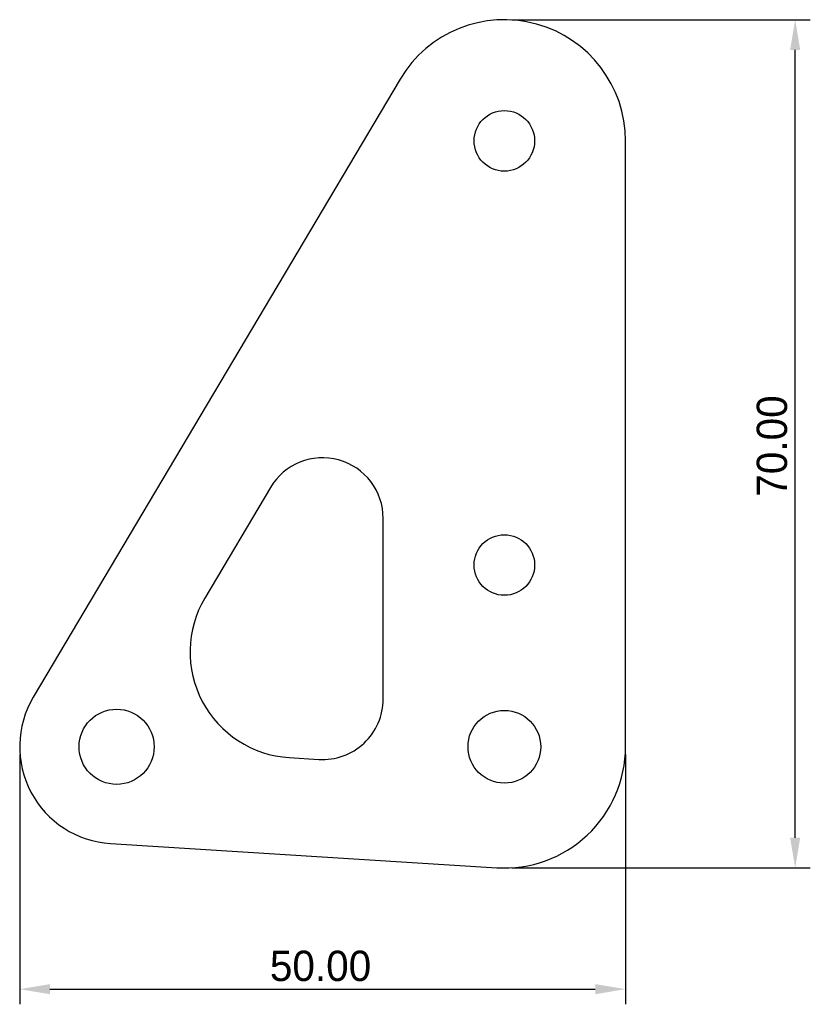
# Model space of a CAD drawing. Extents: x -40 to 25.2, y -21.2 to 60.
import ezdxf

# ---------------------------------------------------------------- set-up
doc = ezdxf.new("R2010")
doc.units = 0
doc.layers.get('0').update_dxf_attribs({"linetype": 'CONTINUOUS'})
doc.layers.get('DEFPOINTS').update_dxf_attribs({"linetype": 'CONTINUOUS'})
doc.layers.add('DEFAULT', color=7, linetype='CONTINUOUS')
doc.styles.add('DEFAULT', font='txt')
doc.dimstyles.new('ISO-25', dxfattribs={"dimtxt": 2.5, "dimasz": 2.5, "dimexe": 1.25, "dimexo": 0.625, "dimtad": 1, "dimtoh": 1, "dimzin": 1, "dimcen": 2.5, "dimazin": 3, "dimtfac": 1, "dimtix": 1, "dimtmove": 0, "dimatfit": 3})

# ---------------------------------------------------------------- blocks, each defined once
blk = doc.blocks.new('*D1')
at = {"layer": 'DEFAULT', "color": 0}
for p, q in [((0.625, 60), (25.25, 60)), ((24, -7.5), (24, 57.5)), ((0.625, -10), (25.25, -10))]:
    blk.add_line(p, q, dxfattribs=at)
for points in [[(24.417, 57.5), (23.583, 57.5), (24, 60)], [(23.583, -7.5), (24.417, -7.5), (24, -10)]]:
    blk.add_solid(points, dxfattribs=at)
at = {"layer": 'DEFPOINTS', "color": 0}
for p in [(0, 60), (24, 60), (0, -10)]:
    blk.add_point(p, dxfattribs=at)
at = {"layer": 'DEFAULT', "color": 0, "linetype": 'CONTINUOUS', "style": 'DEFAULT'}
blk.add_text('70.00', height=2.5, rotation=90, dxfattribs=at).set_placement((23.328, 20.636))
blk = doc.blocks.new('*D2')
at = {"layer": 'DEFAULT', "color": 0}
for p, q in [((-40, -0.625), (-40, -21.25)), ((10, -0.625), (10, -21.25)), ((-37.5, -20), (7.5, -20))]:
    blk.add_line(p, q, dxfattribs=at)
for points in [[(-37.5, -19.583), (-37.5, -20.417), (-40, -20)], [(7.5, -20.417), (7.5, -19.583), (10, -20)]]:
    blk.add_solid(points, dxfattribs=at)
at = {"layer": 'DEFPOINTS', "color": 0}
for p in [(-40, 0), (10, 0), (10, -20)]:
    blk.add_point(p, dxfattribs=at)
at = {"layer": 'DEFAULT', "color": 0, "linetype": 'CONTINUOUS', "style": 'DEFAULT'}
blk.add_text('50.00', height=2.5, dxfattribs=at).set_placement((-19.354, -19.328))

msp = doc.modelspace()

# ---------------------------------------------------------------- linework, layer by layer
at = {"color": 7, "linetype": 'CONTINUOUS'}
for p, q in [((-8.6, 55.104), (-38.88, 4.083)), ((10, 0), (10, 50)), ((-19.3, 21.399), (-24.717, 12.271)), ((-10, 3.945), (-10, 18.848)), ((-17.758, -0.892), (-15.312, -1.045)), ((-32.5, -7.984), (-0.625, -9.98))]:
    msp.add_line(p, q, dxfattribs=at)
for centre, radius in [((0, 50), 2.5), ((0, 15), 2.5), ((-32, 0), 3.1), ((0, 0), 3)]:
    msp.add_circle(centre, radius, dxfattribs=at)
for centre, radius, start, end in [((0, 50), 10, 0, 149.31147), ((-15, 18.848), 5, 0, 149.31147), ((-17.213, 7.818), 8.726, 149.31147, 266.41668), ((-32, 0), 8, 149.31147, 266.41668), ((-15, 3.945), 5, 266.41668, 0), ((0, 0), 10, 266.41668, 0)]:
    msp.add_arc(centre, radius, start, end, dxfattribs=at)

# ---------------------------------------------------------------- dimensions: what is measured, and where the dimension line sits
at = {"layer": 'DEFAULT'}
dim = msp.add_linear_dim(base=(24, 60), p1=(0, -10), p2=(0, 60), angle=90, dimstyle='ISO-25', dxfattribs=at)
dim.commit()
dim.dimension.update_dxf_attribs({"geometry": '*D1', "text_midpoint": (22.099, 25)})
dim = msp.add_linear_dim(base=(10, -20), p1=(-40, 0), p2=(10, 0), dimstyle='ISO-25', dxfattribs=at)
dim.commit()
dim.dimension.update_dxf_attribs({"geometry": '*D2', "text_midpoint": (-15, -18.099)})

doc.saveas('drawing.dxf')
